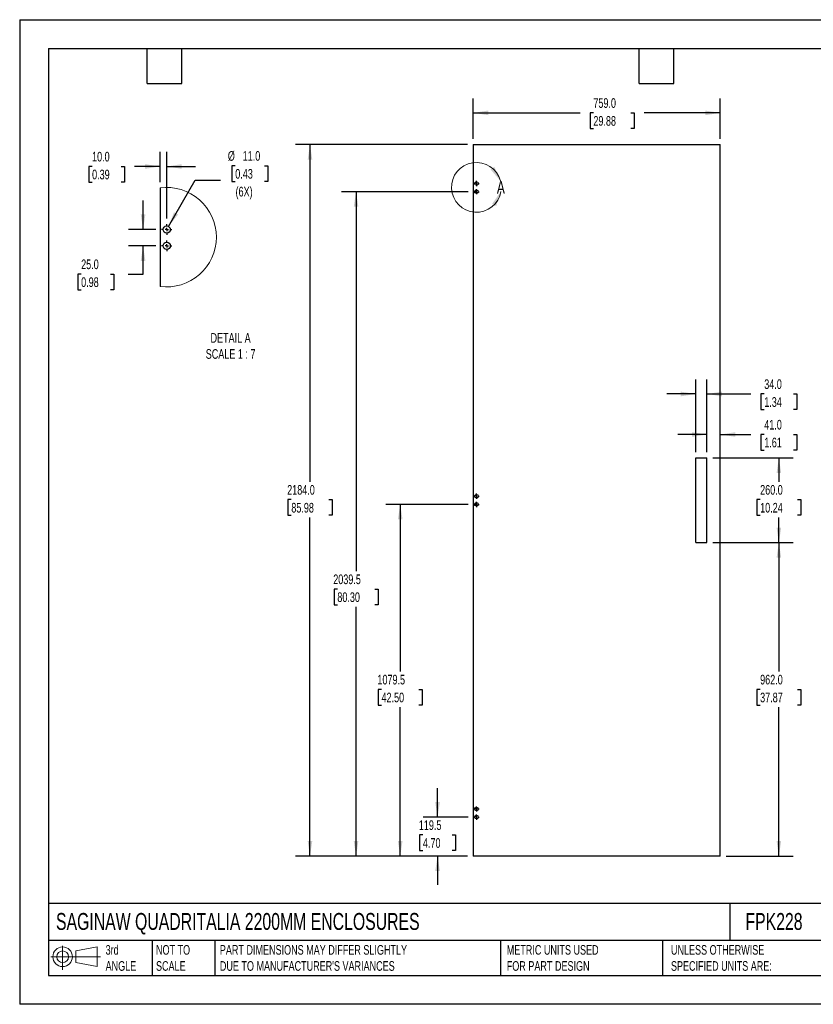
# Model space of a CAD drawing. Header units: millimetres. Extents: x 0 to 3912, y 0 to 3023.
# Tile 1 of 2: x 0 to 2437, y 0 to 3023. Entities that reach past the tile are written whole.
import ezdxf

# ---------------------------------------------------------------- set-up
doc = ezdxf.new("R2010")
doc.units = ezdxf.units.MM
doc.header["$LTSCALE"] = 14
doc.layers.add('DIMENSIONS', color=140, linetype='Continuous', lineweight=25)
doc.layers.add('TEXT', color=140, linetype='Continuous', lineweight=25)
doc.styles.add('SLDTEXTSTYLE0', font='TXT', dxfattribs={"width": 0.7})
doc.dimstyles.new('SLDDIMSTYLE0', dxfattribs={"dimtxt": 30.212109, "dimasz": 46.228, "dimexe": 0, "dimexo": 0.0625, "dimgap": 7.553027, "dimtad": 0, "dimtih": 1, "dimtoh": 1, "dimdec": 1, "dimrnd": 1e-09, "dimzin": 4, "dimdsep": 46, "dimtxsty": 'SLDTEXTSTYLE0', "dimsah": 1, "dimcen": 0.09, "dimadec": 0, "dimazin": 1, "dimtfac": 1, "dimtdec": 1, "dimtmove": 0, "dimatfit": 0, "dimfxl": 0, "dimfrac": 2, "dimtolj": 1, "dimtzin": 12, "dimarcsym": 0})
doc.dimstyles.new('SLDDIMSTYLE1', dxfattribs={"dimtxt": 30.212109, "dimasz": 46.228, "dimexe": 0, "dimexo": 0.0625, "dimgap": 7.553027, "dimtad": 0, "dimtih": 1, "dimtoh": 1, "dimdec": 1, "dimrnd": 1e-09, "dimzin": 4, "dimdsep": 46, "dimtxsty": 'SLDTEXTSTYLE0', "dimsah": 1, "dimcen": 0.09, "dimadec": 0, "dimazin": 1, "dimtfac": 1, "dimtdec": 1, "dimtofl": 0, "dimtmove": 0, "dimatfit": 3, "dimfxl": 0, "dimfrac": 2, "dimtolj": 1, "dimtzin": 12, "dimarcsym": 0})
doc.dimstyles.new('SLDDIMSTYLE2', dxfattribs={"dimtxt": 30.212109, "dimasz": 46.228, "dimexe": 0, "dimexo": 0.0625, "dimgap": 7.553027, "dimtad": 0, "dimtih": 1, "dimtoh": 1, "dimdec": 1, "dimrnd": 1e-09, "dimzin": 12, "dimdsep": 46, "dimtxsty": 'SLDTEXTSTYLE0', "dimsah": 1, "dimcen": 0.09, "dimadec": 0, "dimazin": 3, "dimtfac": 1, "dimtdec": 1, "dimtmove": 0, "dimatfit": 0, "dimfxl": 0, "dimfrac": 2, "dimtolj": 1, "dimtzin": 12, "dimarcsym": 0})
doc.dimstyles.new('SLDDIMSTYLE3', dxfattribs={"dimtxt": 30.212109, "dimasz": 46.228, "dimexe": 0, "dimexo": 0.0625, "dimgap": 7.553027, "dimtad": 0, "dimtih": 1, "dimtoh": 1, "dimdec": 1, "dimrnd": 1e-09, "dimzin": 12, "dimdsep": 46, "dimtxsty": 'SLDTEXTSTYLE0', "dimsah": 1, "dimcen": 0.09, "dimadec": 0, "dimazin": 3, "dimtfac": 1, "dimtdec": 1, "dimtofl": 0, "dimtmove": 0, "dimatfit": 3, "dimfxl": 0, "dimfrac": 2, "dimtolj": 1, "dimtzin": 12, "dimarcsym": 0})
doc.dimstyles.new('SLDDIMSTYLE4', dxfattribs={"dimtxt": 30.212109, "dimasz": 46.228, "dimexe": 0, "dimexo": 0.0625, "dimgap": 7.553027, "dimtad": 0, "dimtih": 1, "dimtoh": 1, "dimdec": 1, "dimlfac": 0.5, "dimrnd": 1e-09, "dimzin": 4, "dimdsep": 46, "dimtxsty": 'SLDTEXTSTYLE0', "dimsah": 1, "dimcen": 0, "dimadec": 0, "dimazin": 1, "dimtfac": 1, "dimtdec": 1, "dimtofl": 0, "dimtmove": 0, "dimatfit": 3, "dimfxl": 0, "dimfrac": 2, "dimtolj": 1, "dimtzin": 12, "dimarcsym": 0})
doc.dimstyles.new('SLDDIMSTYLE5', dxfattribs={"dimtxt": 30.212109, "dimasz": 46.228, "dimexe": 0, "dimexo": 0.0625, "dimgap": 7.553027, "dimtad": 0, "dimtih": 1, "dimtoh": 1, "dimdec": 1, "dimlfac": 0.5, "dimrnd": 1e-09, "dimzin": 4, "dimdsep": 46, "dimtxsty": 'SLDTEXTSTYLE0', "dimsah": 1, "dimcen": 0.09, "dimadec": 0, "dimazin": 1, "dimtfac": 1, "dimtdec": 1, "dimtmove": 0, "dimatfit": 0, "dimfxl": 0, "dimfrac": 2, "dimtolj": 1, "dimtzin": 12, "dimarcsym": 0})

# ---------------------------------------------------------------- blocks, each defined once
blk = doc.blocks.new('Block11')
at = {"color": 7, "linetype": 'Continuous', "lineweight": 18}
for p, q in [((36.2, 74.3), (36.2, 0)), ((76.7, 58.3), (142.5, 70.4)), ((142.5, 70.4), (142.5, 10.2)), ((0, 40.3), (152.2, 40.3)), ((76.7, 22.3), (76.7, 58.3)), ((76.7, 22.3), (142.5, 10.2))]:
    blk.add_line(p, q, dxfattribs=at)
for radius in [30.1, 18]:
    blk.add_circle((36.2, 40.3), radius, dxfattribs=at)
blk = doc.blocks.new('Block12')
at = {"color": 7, "linetype": 'Continuous'}
blk.add_blockref('Block11', (0, 0), dxfattribs=at)
blk = doc.blocks.new('_D')
at = {"layer": 'DIMENSIONS'}
for p, q in [((2110.7, 1695), (2110.7, 1793.6)), ((2110.7, 1749.2), (2021.8, 1749.2)), ((2151.7, 1749.2), (2245.8, 1749.2)), ((2286.7, 1749.2), (2276.6, 1749.2)), ((2276.6, 1749.2), (2276.6, 1701.2)), ((2376.5, 1749.2), (2386.6, 1749.2)), ((2386.6, 1749.2), (2386.6, 1701.2)), ((2276.6, 1701.2), (2286.7, 1701.2)), ((2386.6, 1701.2), (2376.5, 1701.2))]:
    blk.add_line(p, q, dxfattribs=at)
for points in [[(2110.7, 1749.2), (2064.5, 1756.3), (2064.5, 1742.1)], [(2151.7, 1749.2), (2198, 1742.1), (2198, 1756.3)]]:
    blk.add_solid(points, dxfattribs=at)
at = {"layer": 'DIMENSIONS', "char_height": 29.63, "attachment_point": 1, "style": 'SLDTEXTSTYLE0'}
for s, insert in [('41.0', (2286.7, 1794.1)), ('1.61', (2286.7, 1739.4))]:
    blk.add_mtext(s, dxfattribs=dict(at, insert=insert))
blk = doc.blocks.new('_D_1')
at = {"layer": 'DIMENSIONS'}
for p, q in [((2076.7, 1695), (2076.7, 1918.1)), ((2110.7, 1695), (2110.7, 1918.1)), ((2076.7, 1873.6), (1987.8, 1873.6)), ((2110.7, 1873.6), (2245.8, 1873.6)), ((2286.7, 1873.6), (2276.6, 1873.6)), ((2276.6, 1873.6), (2276.6, 1825.6)), ((2376.5, 1873.6), (2386.6, 1873.6)), ((2386.6, 1873.6), (2386.6, 1825.6)), ((2276.6, 1825.6), (2286.7, 1825.6)), ((2386.6, 1825.6), (2376.5, 1825.6))]:
    blk.add_line(p, q, dxfattribs=at)
for points in [[(2076.7, 1873.6), (2030.5, 1880.8), (2030.5, 1866.5)], [(2110.7, 1873.6), (2157, 1866.5), (2157, 1880.8)]]:
    blk.add_solid(points, dxfattribs=at)
at = {"layer": 'DIMENSIONS', "char_height": 29.63, "attachment_point": 1, "style": 'SLDTEXTSTYLE0'}
for s, insert in [('34.0', (2286.7, 1918.6)), ('1.34', (2286.7, 1863.8))]:
    blk.add_mtext(s, dxfattribs=dict(at, insert=insert))
blk = doc.blocks.new('_D_2')
at = {"layer": 'DIMENSIONS'}
for p, q in [((2128.5, 1677.2), (2376, 1677.2)), ((2331.6, 1677.2), (2331.6, 1603.9)), ((2274.1, 1549.2), (2264, 1549.2)), ((2264, 1549.2), (2264, 1501.2)), ((2389.1, 1549.2), (2399.2, 1549.2)), ((2399.2, 1549.2), (2399.2, 1501.2)), ((2264, 1501.2), (2274.1, 1501.2)), ((2331.6, 1417.2), (2331.6, 1494.4)), ((2399.2, 1501.2), (2389.1, 1501.2)), ((2128.5, 1417.2), (2376, 1417.2))]:
    blk.add_line(p, q, dxfattribs=at)
for points in [[(2331.6, 1677.2), (2324.5, 1631), (2338.7, 1631)], [(2331.6, 1417.2), (2338.7, 1463.4), (2324.5, 1463.4)]]:
    blk.add_solid(points, dxfattribs=at)
at = {"layer": 'DIMENSIONS', "char_height": 29.63, "attachment_point": 1, "style": 'SLDTEXTSTYLE0'}
for s, insert in [('260.0', (2274.1, 1594.1)), ('10.24', (2274.1, 1539.3))]:
    blk.add_mtext(s, dxfattribs=dict(at, insert=insert))
blk = doc.blocks.new('_D_3')
at = {"layer": 'DIMENSIONS'}
for p, q in [((2128.5, 1417.2), (2376, 1417.2)), ((2331.6, 1417.2), (2331.6, 1021.4)), ((2274.1, 966.6), (2264, 966.6)), ((2264, 966.6), (2264, 918.6)), ((2389.1, 966.6), (2399.2, 966.6)), ((2399.2, 966.6), (2399.2, 918.6)), ((2264, 918.6), (2274.1, 918.6)), ((2331.6, 455.2), (2331.6, 911.9)), ((2399.2, 918.6), (2389.1, 918.6)), ((2169.5, 455.2), (2376, 455.2))]:
    blk.add_line(p, q, dxfattribs=at)
for points in [[(2331.6, 1417.2), (2324.5, 1371), (2338.7, 1371)], [(2331.6, 455.2), (2338.7, 501.4), (2324.5, 501.4)]]:
    blk.add_solid(points, dxfattribs=at)
at = {"layer": 'DIMENSIONS', "char_height": 29.63, "attachment_point": 1, "style": 'SLDTEXTSTYLE0'}
for s, insert in [('962.0', (2274.1, 1011.6)), ('37.87', (2274.1, 956.8))]:
    blk.add_mtext(s, dxfattribs=dict(at, insert=insert))
blk = doc.blocks.new('_D_4')
at = {"layer": 'DIMENSIONS'}
for p, q in [((1283.4, 574.7), (1283.4, 663.6)), ((1376.9, 574.7), (1239, 574.7)), ((1238.5, 519.9), (1228.4, 519.9)), ((1228.4, 519.9), (1228.4, 471.9)), ((1328.3, 519.9), (1338.4, 519.9)), ((1338.4, 519.9), (1338.4, 471.9)), ((1228.4, 471.9), (1238.5, 471.9)), ((1375, 455.2), (1239, 455.2)), ((1283.4, 455.2), (1283.4, 366.3)), ((1338.4, 471.9), (1328.3, 471.9))]:
    blk.add_line(p, q, dxfattribs=at)
for points in [[(1283.4, 574.7), (1290.5, 620.9), (1276.3, 620.9)], [(1283.4, 455.2), (1276.3, 409), (1290.5, 409)]]:
    blk.add_solid(points, dxfattribs=at)
at = {"layer": 'DIMENSIONS', "char_height": 29.63, "attachment_point": 1, "style": 'SLDTEXTSTYLE0'}
for s, insert in [('119.5', (1225.9, 564.9)), ('4.70', (1238.5, 510.1))]:
    blk.add_mtext(s, dxfattribs=dict(at, insert=insert))
blk = doc.blocks.new('_D_5')
at = {"layer": 'DIMENSIONS'}
for p, q in [((1376.9, 1534.7), (1124.3, 1534.7)), ((1168.7, 1534.7), (1168.7, 1021.4)), ((1111.3, 966.6), (1101.1, 966.6)), ((1101.1, 966.6), (1101.1, 918.6)), ((1226.2, 966.6), (1236.3, 966.6)), ((1236.3, 966.6), (1236.3, 918.6)), ((1101.1, 918.6), (1111.3, 918.6)), ((1168.7, 455.2), (1168.7, 911.9)), ((1236.3, 918.6), (1226.2, 918.6)), ((1375, 455.2), (1124.3, 455.2))]:
    blk.add_line(p, q, dxfattribs=at)
for points in [[(1168.7, 1534.7), (1161.6, 1488.5), (1175.8, 1488.5)], [(1168.7, 455.2), (1175.8, 501.4), (1161.6, 501.4)]]:
    blk.add_solid(points, dxfattribs=at)
at = {"layer": 'DIMENSIONS', "char_height": 29.63, "attachment_point": 1, "style": 'SLDTEXTSTYLE0'}
for s, insert in [('1079.5', (1098.7, 1011.6)), ('42.50', (1111.3, 956.8))]:
    blk.add_mtext(s, dxfattribs=dict(at, insert=insert))
blk = doc.blocks.new('_D_6')
at = {"layer": 'DIMENSIONS'}
for p, q in [((1376.9, 2494.7), (988.6, 2494.7)), ((1033.1, 2494.7), (1033.1, 1329.3)), ((975.6, 1274.5), (965.5, 1274.5)), ((965.5, 1274.5), (965.5, 1226.5)), ((1090.5, 1274.5), (1100.7, 1274.5)), ((1100.7, 1274.5), (1100.7, 1226.5)), ((965.5, 1226.5), (975.6, 1226.5)), ((1033.1, 455.2), (1033.1, 1219.8)), ((1100.7, 1226.5), (1090.5, 1226.5)), ((1375, 455.2), (988.6, 455.2))]:
    blk.add_line(p, q, dxfattribs=at)
for points in [[(1033.1, 2494.7), (1026, 2448.5), (1040.2, 2448.5)], [(1033.1, 455.2), (1040.2, 501.4), (1026, 501.4)]]:
    blk.add_solid(points, dxfattribs=at)
at = {"layer": 'DIMENSIONS', "char_height": 29.63, "attachment_point": 1, "style": 'SLDTEXTSTYLE0'}
for s, insert in [('2039.5', (963, 1319.5)), ('80.30', (975.6, 1264.7))]:
    blk.add_mtext(s, dxfattribs=dict(at, insert=insert))
blk = doc.blocks.new('_D_7')
at = {"layer": 'DIMENSIONS'}
for p, q in [((1375, 2639.2), (847.2, 2639.2)), ((891.6, 2639.2), (891.6, 1603.9)), ((834.2, 1549.2), (824, 1549.2)), ((824, 1549.2), (824, 1501.2)), ((949.1, 1549.2), (959.2, 1549.2)), ((959.2, 1549.2), (959.2, 1501.2)), ((824, 1501.2), (834.2, 1501.2)), ((891.6, 455.2), (891.6, 1494.4)), ((959.2, 1501.2), (949.1, 1501.2)), ((1375, 455.2), (847.2, 455.2))]:
    blk.add_line(p, q, dxfattribs=at)
for points in [[(891.6, 2639.2), (884.5, 2593), (898.7, 2593)], [(891.6, 455.2), (898.7, 501.4), (884.5, 501.4)]]:
    blk.add_solid(points, dxfattribs=at)
at = {"layer": 'DIMENSIONS', "char_height": 29.63, "attachment_point": 1, "style": 'SLDTEXTSTYLE0'}
for s, insert in [('2184.0', (821.6, 1594.1)), ('85.98', (834.2, 1539.3))]:
    blk.add_mtext(s, dxfattribs=dict(at, insert=insert))
blk = doc.blocks.new('_D_8')
at = {"layer": 'DIMENSIONS'}
for p, q in [((1392.7, 2657), (1392.7, 2781.1)), ((2151.7, 2657), (2151.7, 2781.1)), ((1392.7, 2736.6), (1721, 2736.6)), ((1761.9, 2736.6), (1751.8, 2736.6)), ((1751.8, 2736.6), (1751.8, 2688.6)), ((1876.8, 2736.6), (1887, 2736.6)), ((1887, 2736.6), (1887, 2688.6)), ((2151.7, 2736.6), (1917.8, 2736.6)), ((1751.8, 2688.6), (1761.9, 2688.6)), ((1887, 2688.6), (1876.8, 2688.6))]:
    blk.add_line(p, q, dxfattribs=at)
for points in [[(1392.7, 2736.6), (1439, 2729.5), (1439, 2743.7)], [(2151.7, 2736.6), (2105.5, 2743.7), (2105.5, 2729.5)]]:
    blk.add_solid(points, dxfattribs=at)
at = {"layer": 'DIMENSIONS', "char_height": 29.63, "attachment_point": 1, "style": 'SLDTEXTSTYLE0'}
for s, insert in [('759.0', (1761.9, 2781.6)), ('29.88', (1761.9, 2726.8))]:
    blk.add_mtext(s, dxfattribs=dict(at, insert=insert))
blk = doc.blocks.new('SW_CENTERMARKSYMBOL_0')
at = {"layer": 'DIMENSIONS', "color": 0}
for p, q in [((-5.08, 0), (-8.04, 0)), ((0, 0), (-2.54, 0)), ((0, 5.08), (0, 8.04)), ((0, 0), (0, 2.54)), ((0, 0), (0, -2.54)), ((0, 0), (2.54, 0)), ((5.08, 0), (8.04, 0)), ((0, -5.08), (0, -8.04))]:
    blk.add_line(p, q, dxfattribs=at)
blk = doc.blocks.new('SW_CENTERMARKSYMBOL_1')
at = {"layer": 'DIMENSIONS', "color": 0}
for p, q in [((-5.08, 0), (-8.04, 0)), ((0, 0), (-2.54, 0)), ((0, 5.08), (0, 8.04)), ((0, 0), (0, 2.54)), ((0, 0), (0, -2.54)), ((0, 0), (2.54, 0)), ((5.08, 0), (8.04, 0)), ((0, -5.08), (0, -8.04))]:
    blk.add_line(p, q, dxfattribs=at)
blk = doc.blocks.new('SW_CENTERMARKSYMBOL_2')
at = {"layer": 'DIMENSIONS', "color": 0}
for p, q in [((-5.08, 0), (-8.04, 0)), ((0, 0), (-2.54, 0)), ((0, 5.08), (0, 8.04)), ((0, 0), (0, 2.54)), ((0, 0), (0, -2.54)), ((0, 0), (2.54, 0)), ((5.08, 0), (8.04, 0)), ((0, -5.08), (0, -8.04))]:
    blk.add_line(p, q, dxfattribs=at)
blk = doc.blocks.new('SW_CENTERMARKSYMBOL_3')
at = {"layer": 'DIMENSIONS', "color": 0}
for p, q in [((-5.08, 0), (-8.04, 0)), ((0, 0), (-2.54, 0)), ((0, 5.08), (0, 8.04)), ((0, 0), (0, 2.54)), ((0, 0), (0, -2.54)), ((0, 0), (2.54, 0)), ((5.08, 0), (8.04, 0)), ((0, -5.08), (0, -8.04))]:
    blk.add_line(p, q, dxfattribs=at)
blk = doc.blocks.new('SW_CENTERMARKSYMBOL_4')
at = {"layer": 'DIMENSIONS', "color": 0}
for p, q in [((-5.08, 0), (-8.04, 0)), ((0, 0), (-2.54, 0)), ((0, 5.08), (0, 8.04)), ((0, 0), (0, 2.54)), ((0, 0), (0, -2.54)), ((0, 0), (2.54, 0)), ((5.08, 0), (8.04, 0)), ((0, -5.08), (0, -8.04))]:
    blk.add_line(p, q, dxfattribs=at)
blk = doc.blocks.new('SW_CENTERMARKSYMBOL_5')
at = {"layer": 'DIMENSIONS', "color": 0}
for p, q in [((-5.08, 0), (-8.04, 0)), ((0, 0), (-2.54, 0)), ((0, 5.08), (0, 8.04)), ((0, 0), (0, 2.54)), ((0, 0), (0, -2.54)), ((0, 0), (2.54, 0)), ((5.08, 0), (8.04, 0)), ((0, -5.08), (0, -8.04))]:
    blk.add_line(p, q, dxfattribs=at)
blk = doc.blocks.new('_D_12')
at = {"layer": 'DIMENSIONS'}
for p, q in [((662.1, 2574.2), (652, 2574.2)), ((652, 2574.2), (652, 2526.2)), ((751.9, 2574.2), (762, 2574.2)), ((762, 2574.2), (762, 2526.2)), ((457.1, 2388), (539.3, 2530.3)), ((539.3, 2530.3), (617.1, 2530.3)), ((652, 2526.2), (662.1, 2526.2)), ((762, 2526.2), (751.9, 2526.2))]:
    blk.add_line(p, q, dxfattribs=at)
blk.add_solid([(457.1, 2388), (486.4, 2424.4), (474, 2431.6)], dxfattribs=at)
at = {"layer": 'DIMENSIONS', "char_height": 29.63, "attachment_point": 1, "style": 'SLDTEXTSTYLE0'}
for s, insert in [('%%c', (639.3, 2619.2)), ('11.0', (684.9, 2619.2)), ('0.43', (662.1, 2564.4)), ('(6X)', (663, 2509.6))]:
    blk.add_mtext(s, dxfattribs=dict(at, insert=insert))
blk = doc.blocks.new('_D_13')
at = {"layer": 'DIMENSIONS'}
for p, q in [((431.6, 2524.1), (431.6, 2616.5)), ((451.6, 2412.3), (451.6, 2616.5)), ((222.4, 2572), (212.2, 2572)), ((212.2, 2572), (212.2, 2524)), ((312.1, 2572), (322.3, 2572)), ((322.3, 2572), (322.3, 2524)), ((431.6, 2572), (353.1, 2572)), ((451.6, 2572), (540.5, 2572)), ((212.2, 2524), (222.4, 2524)), ((322.3, 2524), (312.1, 2524))]:
    blk.add_line(p, q, dxfattribs=at)
for points in [[(431.6, 2572), (385.4, 2579.1), (385.4, 2564.9)], [(451.6, 2572), (497.8, 2564.9), (497.8, 2579.1)]]:
    blk.add_solid(points, dxfattribs=at)
at = {"layer": 'DIMENSIONS', "char_height": 29.63, "attachment_point": 1, "style": 'SLDTEXTSTYLE0'}
for s, insert in [('10.0', (222.4, 2617)), ('0.39', (222.4, 2562.2))]:
    blk.add_mtext(s, dxfattribs=dict(at, insert=insert))
blk = doc.blocks.new('_D_14')
at = {"layer": 'DIMENSIONS'}
for p, q in [((379, 2378.4), (379, 2467.3)), ((417.7, 2378.4), (334.6, 2378.4)), ((417.7, 2328.4), (334.6, 2328.4)), ((379, 2241.5), (379, 2328.4)), ((188.8, 2241.5), (178.7, 2241.5)), ((178.7, 2241.5), (178.7, 2193.5)), ((278.6, 2241.5), (288.8, 2241.5)), ((288.8, 2241.5), (288.8, 2193.5)), ((333.1, 2241.5), (379, 2241.5)), ((178.7, 2193.5), (188.8, 2193.5)), ((288.8, 2193.5), (278.6, 2193.5))]:
    blk.add_line(p, q, dxfattribs=at)
for points in [[(379, 2378.4), (386.1, 2424.7), (371.9, 2424.7)], [(379, 2328.4), (371.9, 2282.2), (386.1, 2282.2)]]:
    blk.add_solid(points, dxfattribs=at)
at = {"layer": 'DIMENSIONS', "char_height": 29.63, "attachment_point": 1, "style": 'SLDTEXTSTYLE0'}
for s, insert in [('25.0', (188.8, 2286.5)), ('0.98', (188.8, 2231.7))]:
    blk.add_mtext(s, dxfattribs=dict(at, insert=insert))
blk = doc.blocks.new('SW_CENTERMARKSYMBOL_6')
at = {"layer": 'DIMENSIONS', "color": 0}
for p, q in [((-10.2, 0), (-16.1, 0)), ((0, 0), (-5.1, 0)), ((0, 10.2), (0, 16.1)), ((0, 0), (0, 5.1)), ((0, 0), (0, -5.1)), ((0, 0), (5.1, 0)), ((10.2, 0), (16.1, 0)), ((0, -10.2), (0, -16.1))]:
    blk.add_line(p, q, dxfattribs=at)
blk = doc.blocks.new('SW_CENTERMARKSYMBOL_7')
at = {"layer": 'DIMENSIONS', "color": 0}
for p, q in [((-10.2, 0), (-16.1, 0)), ((0, 0), (-5.1, 0)), ((0, 10.2), (0, 16.1)), ((0, 0), (0, 5.1)), ((0, 0), (0, -5.1)), ((0, 0), (5.1, 0)), ((10.2, 0), (16.1, 0)), ((0, -10.2), (0, -16.1))]:
    blk.add_line(p, q, dxfattribs=at)

msp = doc.modelspace()

# ---------------------------------------------------------------- linework, layer by layer
at = {"color": 7, "linetype": 'Continuous'}
for p, q in [((0.03, 3022.64), (0.03, 0.04)), ((0.03, 3022.64), (3911.63, 3022.64)), ((3911.63, 0.04), (0.03, 0.04))]:
    msp.add_line(p, q, dxfattribs=at)
for p, q in [((1392.74, 2639.2), (2151.74, 2639.2)), ((1392.74, 2639.2), (1392.74, 455.2)), ((2151.74, 455.2), (2151.74, 2639.2)), ((431.59, 2506.35), (431.59, 2203.69)), ((2076.74, 1417.2), (2076.74, 1677.2)), ((2076.74, 1677.2), (2110.74, 1677.2)), ((2110.74, 1417.2), (2110.74, 1677.2)), ((2076.74, 1417.2), (2110.74, 1417.2)), ((2151.74, 455.2), (1392.74, 455.2))]:
    msp.add_line(p, q)
for centre, radius in [((1402.74, 2519.7), 5.5), ((1402.74, 2494.7), 5.5), ((451.59, 2378.44), 11), ((451.59, 2328.44), 11), ((1402.74, 1559.7), 5.5), ((1402.74, 1534.7), 5.5), ((1402.74, 599.7), 5.5), ((1402.74, 574.7), 5.5)]:
    msp.add_circle(centre, radius)
at = {"color": 7, "linetype": 'Continuous', "lineweight": 18}
for centre, radius, start, end in [((1402.64, 2507.99), 76.31, 14.97954, 350.33241), ((451.39, 2355.02), 152.62, 359.99996, 97.45387), ((451.39, 2355.02), 152.62, 262.54616, 0.00001)]:
    msp.add_arc(centre, radius, start, end, dxfattribs=at)
for points in [[(1476.35, 2527.71), (1458.01, 2570.74), (1445.93, 2563.24)], [(1477.86, 2495.17), (1450.86, 2456.98), (1463.59, 2450.63)]]:
    msp.add_solid(points, dxfattribs=at)
at = {"layer": 'TEXT'}
for p, q in [((88.9, 2933.7), (3822.7, 2933.7)), ((88.9, 2933.7), (88.9, 88.9)), ((391.16, 2827.02), (391.16, 2933.7)), ((497.84, 2827.02), (497.84, 2933.7)), ((1902.46, 2827.02), (1902.46, 2933.7)), ((2009.14, 2827.02), (2009.14, 2933.7)), ((391.16, 2827.02), (497.84, 2827.02)), ((1902.46, 2827.02), (2009.14, 2827.02)), ((3822.7, 309.77), (88.9, 309.77)), ((2180.62, 309.77), (2180.62, 195.58)), ((3822.7, 195.58), (88.9, 195.58)), ((406.63, 195.58), (406.63, 88.9)), ((599.72, 195.58), (599.72, 88.9)), ((1476.78, 195.58), (1476.78, 88.9)), ((1973.97, 195.58), (1973.97, 88.9)), ((88.9, 88.9), (3822.7, 88.9))]:
    msp.add_line(p, q, dxfattribs=at)

# ---------------------------------------------------------------- block references
at = {"layer": 'DIMENSIONS'}
for name, p in [('SW_CENTERMARKSYMBOL_5', (1402.74, 2519.7)), ('SW_CENTERMARKSYMBOL_4', (1402.74, 2494.7)), ('SW_CENTERMARKSYMBOL_7', (451.59, 2378.44)), ('SW_CENTERMARKSYMBOL_6', (451.59, 2328.44)), ('SW_CENTERMARKSYMBOL_3', (1402.74, 1559.7)), ('SW_CENTERMARKSYMBOL_2', (1402.74, 1534.7)), ('SW_CENTERMARKSYMBOL_0', (1402.74, 599.7)), ('SW_CENTERMARKSYMBOL_1', (1402.74, 574.7))]:
    msp.add_blockref(name, p, dxfattribs=at)
at = {"layer": 'TEXT'}
msp.add_blockref('Block12', (95.73, 105.75), dxfattribs=at)

# ---------------------------------------------------------------- texts
at = {"color": 7, "linetype": 'Continuous', "lineweight": 18, "insert": (1465.45, 2527.71), "char_height": 39.51, "attachment_point": 1, "style": 'SLDTEXTSTYLE0'}
msp.add_mtext('A', dxfattribs=at)
at = {"layer": 'DIMENSIONS', "insert": (647.79, 2060.67), "char_height": 29.6333, "attachment_point": 2, "style": 'SLDTEXTSTYLE0'}
msp.add_mtext('DETAIL A^JSCALE 1 : 7', dxfattribs=at)
at = {"layer": 'TEXT', "attachment_point": 1, "style": 'SLDTEXTSTYLE0'}
for s, insert, char_height in [('SAGINAW QUADRITALIA 2200MM ENCLOSURES', (111.52, 280.33), 51.8583), ('FPK228', (2228.91, 280.33), 51.858), ('3rd^JANGLE', (263.91, 181.95), 29.633), ('NOT TO^JSCALE', (418.69, 181.95), 29.6333), ("PART DIMENSIONS MAY DIFFER SLIGHTLY ^JDUE TO MANUFACTURER'S VARIANCES", (614.78, 181.95), 29.6333), ('METRIC UNITS USED ^JFOR PART DESIGN', (1495.95, 181.95), 29.6333), ('UNLESS OTHERWISE ^JSPECIFIED UNITS ARE:', (2000.17, 181.95), 29.6333)]:
    msp.add_mtext(s, dxfattribs=dict(at, insert=insert, char_height=char_height))

# ---------------------------------------------------------------- dimensions: what is measured, and where the dimension line sits
at = {"layer": 'DIMENSIONS'}
for base, p1, p2, angle, dimstyle, picture, middle in [((2151.74, 2736.62), (1392.74, 2639.2), (2151.74, 2639.2), 0, 'SLDDIMSTYLE1', '_D_8', (1819.37, 2736.62)), ((891.63, 2639.2), (1392.74, 455.2), (1392.74, 2639.2), 90, 'SLDDIMSTYLE1', '_D_7', (891.63, 1549.17)), ((2151.74, 1749.18), (2110.74, 1677.2), (2151.74, 2639.2), 0, 'SLDDIMSTYLE0', '_D', (2331.6, 1749.18)), ((1033.07, 455.2), (1394.7, 2494.7), (1392.74, 455.2), 90, 'SLDDIMSTYLE3', '_D_6', (1033.07, 1274.53)), ((379, 2328.44), (435.51, 2378.44), (435.51, 2328.44), 90, 'SLDDIMSTYLE5', '_D_14', (379, 2241.54)), ((2110.74, 1873.64), (2076.74, 1677.2), (2110.74, 1677.2), 0, 'SLDDIMSTYLE0', '_D_1', (2331.6, 1873.64)), ((2331.6, 1677.2), (2110.74, 1417.2), (2110.74, 1677.2), 90, 'SLDDIMSTYLE1', '_D_2', (2331.6, 1549.17)), ((1168.74, 1534.7), (1392.74, 455.2), (1394.7, 1534.7), 90, 'SLDDIMSTYLE3', '_D_5', (1168.74, 966.64)), ((2331.6, 1417.2), (2151.74, 455.2), (2110.74, 1417.2), 90, 'SLDDIMSTYLE1', '_D_3', (2331.6, 966.64)), ((1283.4, 574.7), (1392.74, 455.2), (1394.7, 574.7), 90, 'SLDDIMSTYLE2', '_D_4', (1283.4, 519.94))]:
    dim = msp.add_linear_dim(base=base, p1=p1, p2=p2, angle=angle, dimstyle=dimstyle, dxfattribs=at)
    dim.commit()
    dim.dimension.update_dxf_attribs({"geometry": picture, "text_midpoint": middle, "dimtype": 160})
dim = msp.add_linear_dim(base=(431.59, 2572.01), p1=(451.59, 2394.52), p2=(431.59, 2506.35), dimstyle='SLDDIMSTYLE5', dxfattribs=at)
dim.commit()
dim.dimension.update_dxf_attribs({"geometry": '_D_13', "text_midpoint": (267.26, 2572.01), "dimtype": 160})
dim = msp.add_diameter_dim_2p(p1=(446.09, 2368.91), p2=(457.09, 2387.96), text='<>\\P(6X)', dimstyle='SLDDIMSTYLE4', dxfattribs=at)
dim.commit()
dim.dimension.update_dxf_attribs({"geometry": '_D_12', "text_midpoint": (707, 2545.96), "dimtype": 163})

doc.saveas('drawing.dxf')
